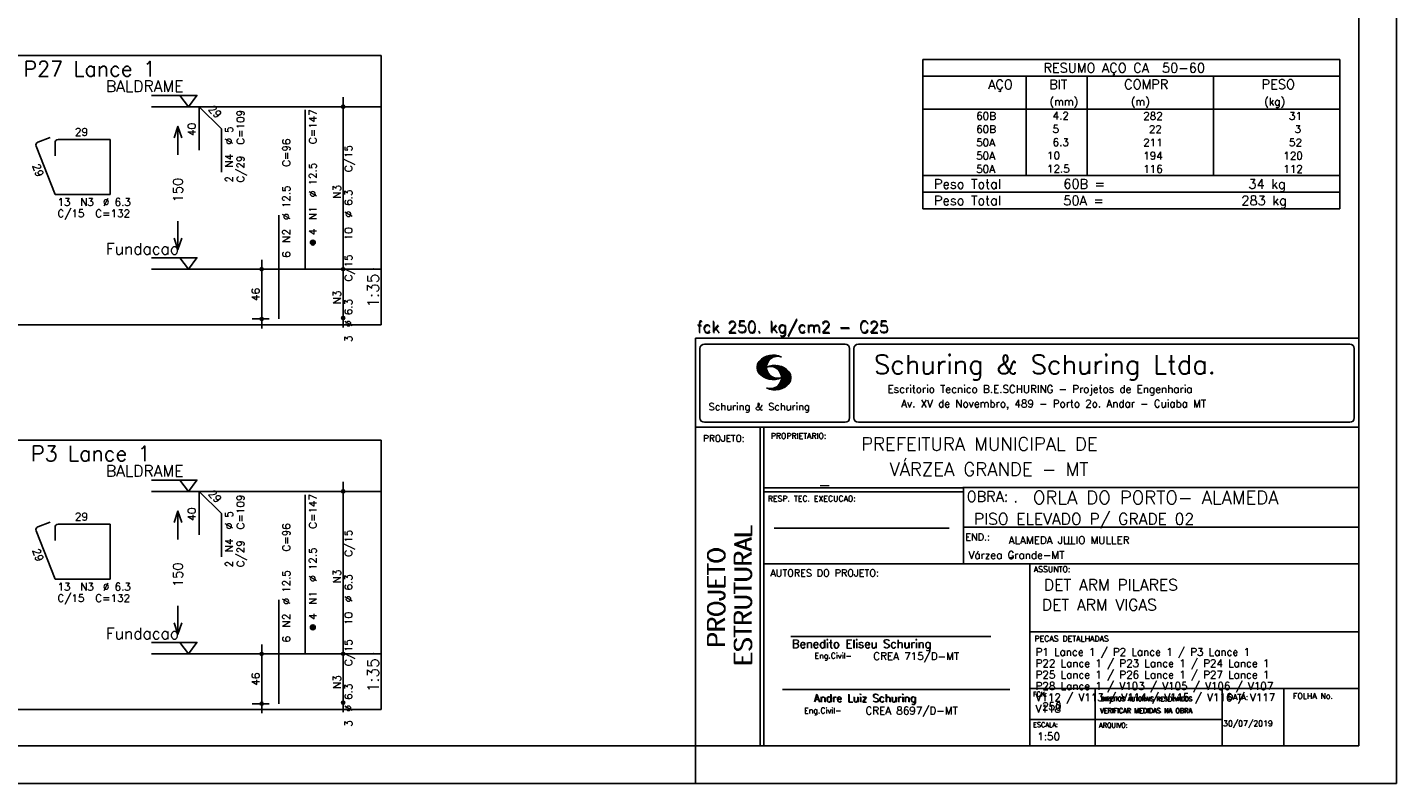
# Model space of a CAD drawing. Extents: x 0 to 84.1, y 0 to 59.4.
# Tile 6 of 9: x 48 to 84.1, y 0 to 20. Entities that reach past the tile are written whole.
import ezdxf

# ---------------------------------------------------------------- set-up
doc = ezdxf.new("R2010")
doc.units = 0
for name, color, linetype in [('1', 1, 'CONTINUOUS'), ('2', 2, 'CONTINUOUS'), ('3', 3, 'CONTINUOUS'), ('6', 6, 'CONTINUOUS'), ('7', 7, 'CONTINUOUS')]:
    doc.layers.add(name, color=color, linetype=linetype)
doc.styles.get("Standard").update_dxf_attribs({"font": 'ROMANS.SHX'})

msp = doc.modelspace()

# ---------------------------------------------------------------- linework, layer by layer
at = {"layer": '1', "linetype": 'CONTINUOUS'}
for points in [[(44.475, 12.107964), (57.3, 12.107964), (57.3, 19.207964), (44.475, 19.207964), (44.475, 12.107964)], [(51.24, 18.157964), (52.44, 18.157964), (52.215, 17.857964), (51.99, 18.157964)], [(57.3, 17.857964), (51.24, 17.857964)], [(51.24, 13.87225), (52.44, 13.87225), (52.215, 13.57225), (51.99, 13.87225)], [(57.3, 13.57225), (51.24, 13.57225)], [(44.475, 1.958714), (57.3, 1.958714), (57.3, 9.058714), (44.475, 9.058714), (44.475, 1.958714)], [(51.24, 8.008714), (52.44, 8.008714), (52.215, 7.708714), (51.99, 8.008714)], [(57.3, 7.708714), (51.24, 7.708714)], [(51.24, 3.723), (52.44, 3.723), (52.215, 3.423), (51.99, 3.723)], [(57.3, 3.423), (51.24, 3.423)]]:
    msp.add_lwpolyline(points, dxfattribs=at)
at = {"layer": '2', "linetype": 'CONTINUOUS'}
for p, q in [((84.100006, 0), (84.100006, 59.400002)), ((71.6, 19.102513), (71.6, 17.790013)), ((71.6, 19.102513), (82.6, 19.102513)), ((82.6, 19.102513), (82.6, 17.790013)), ((71.6, 18.665013), (82.6, 18.665013)), ((74.32, 17.790013), (74.32, 18.665013)), ((75.93, 17.790013), (75.93, 18.665013)), ((79.265, 17.790013), (79.265, 18.665013)), ((56.3, 13.32225), (56.3, 18.107964)), ((56.3, 17.857964), (56.3, 17.857964)), ((71.6, 17.790013), (82.6, 17.790013)), ((71.6, 17.440013), (71.6, 17.790013)), ((74.32, 17.790013), (74.32, 17.440013)), ((75.93, 17.440013), (75.93, 17.790013)), ((79.265, 17.790013), (79.265, 17.440013)), ((82.6, 17.440013), (82.6, 17.790013)), ((71.6, 17.090012), (71.6, 17.440013)), ((74.32, 17.440013), (74.32, 17.090013)), ((75.93, 17.090012), (75.93, 17.440013)), ((79.265, 17.440013), (79.265, 17.090012)), ((82.6, 17.090012), (82.6, 17.440013)), ((71.6, 16.740012), (71.6, 17.090012)), ((74.32, 17.090012), (74.32, 16.740012)), ((75.93, 16.740012), (75.93, 17.090012)), ((79.265, 17.090012), (79.265, 16.740012)), ((82.6, 16.740012), (82.6, 17.090012)), ((71.6, 16.390011), (71.6, 16.740012)), ((74.32, 16.740012), (74.32, 16.390012)), ((75.93, 16.390011), (75.93, 16.740012)), ((79.265, 16.740012), (79.265, 16.390011)), ((82.6, 16.390011), (82.6, 16.740012)), ((71.6, 16.040011), (71.6, 16.390011)), ((74.32, 16.390011), (74.32, 16.040012)), ((75.93, 16.040011), (75.93, 16.390011)), ((79.265, 16.390011), (79.265, 16.040011)), ((82.6, 16.040011), (82.6, 16.390011)), ((71.6, 16.040011), (82.6, 16.040011)), ((71.6, 15.602511), (71.6, 16.040011)), ((71.6, 16.040011), (82.6, 16.040011)), ((82.6, 15.602511), (82.6, 16.040011)), ((82.6, 15.602511), (71.6, 15.602511)), ((71.6, 15.165011), (71.6, 15.602511)), ((71.6, 15.602511), (82.6, 15.602511)), ((82.6, 15.165011), (82.6, 15.602511)), ((82.6, 15.165011), (71.6, 15.165011)), ((71.6, 15.165011), (82.6, 15.165011)), ((54.15, 12.007964), (54.15, 13.82225)), ((56.3, 12.036536), (56.3, 13.82225)), ((54.35, 13.57225), (53.9, 13.57225)), ((54.6, 13.57225), (54.6, 13.57225)), ((56.3, 13.57225), (56.3, 13.57225)), ((56.3, 13.57225), (56.3, 13.57225)), ((56.3, 12.286536), (56.3, 12.286536)), ((54.35, 12.257964), (53.9, 12.257964)), ((54.6, 12.257964), (54.6, 12.257964)), ((65.600006, 11.755142), (83.100006, 11.755135)), ((65.600006, 1), (65.600006, 11.755142)), ((65.832489, 11.593918), (69.548996, 11.593918)), ((69.895248, 11.593918), (82.867508, 11.593918)), ((65.715988, 11.477417), (65.715988, 9.648308)), ((67.221771, 10.985771), (67.52832, 11.29232)), ((67.222122, 10.971992), (67.545929, 11.295792)), ((67.222168, 11.000305), (67.508011, 11.286148)), ((67.222488, 10.958214), (67.56427, 11.300003)), ((67.224365, 11.016647), (67.488403, 11.280685)), ((67.224472, 10.94606), (67.581131, 11.302727)), ((67.226578, 11.03299), (67.465408, 11.271812)), ((67.2267, 10.934158), (67.596313, 11.303772)), ((67.228943, 10.922256), (67.612335, 11.305649)), ((67.232178, 10.911354), (67.626831, 11.306015)), ((67.232437, 11.052986), (67.439468, 11.26001)), ((67.235916, 10.900948), (67.642014, 11.307053)), ((67.239258, 11.073952), (67.410522, 11.245209)), ((67.239655, 10.890556), (67.656281, 11.307182)), ((67.243561, 10.880333), (67.66925, 11.306015)), ((67.252747, 11.10157), (67.374313, 11.223145)), ((67.608673, 11.2313), (67.68306, 11.305702)), ((67.638062, 11.246552), (67.69574, 11.30423)), ((67.662872, 11.257233), (67.708405, 11.302757)), ((67.681976, 11.262199), (67.721237, 11.30146)), ((67.702469, 11.268562), (67.733063, 11.299149)), ((67.718491, 11.270424), (67.744904, 11.296837)), ((67.734482, 11.272285), (67.757004, 11.294807)), ((67.750473, 11.274147), (67.768555, 11.292221)), ((69.665497, 11.477417), (69.665497, 9.648308)), ((69.778748, 11.477417), (69.778748, 9.648308)), ((82.984009, 11.477417), (82.984009, 9.648308)), ((67.248611, 10.871239), (67.520584, 11.143219)), ((67.253647, 10.862129), (67.502121, 11.110611)), ((67.258682, 10.853035), (67.491592, 11.085945)), ((67.264267, 10.84449), (67.483597, 11.06382)), ((67.270782, 10.836868), (67.47966, 11.045746)), ((67.277298, 10.829247), (67.475876, 11.027817)), ((67.283813, 10.821625), (67.474167, 11.011971)), ((67.290558, 10.814232), (67.473114, 10.99678)), ((67.296936, 10.807419), (67.470306, 10.980797)), ((67.304733, 10.800133), (67.473206, 10.968597)), ((67.311829, 10.793083), (67.474121, 10.955383)), ((67.319168, 10.786293), (67.475159, 10.942276)), ((67.326828, 10.779808), (67.477615, 10.930595)), ((67.334488, 10.773323), (67.480087, 10.918922)), ((67.342133, 10.766846), (67.482544, 10.907249)), ((67.350098, 10.760674), (67.485901, 10.896469)), ((67.358337, 10.754768), (67.489655, 10.886078)), ((67.366577, 10.748863), (67.493408, 10.875694)), ((67.374802, 10.742966), (67.497208, 10.865356)), ((67.383392, 10.737427), (67.502075, 10.856102)), ((67.392227, 10.732109), (67.506958, 10.84684)), ((67.531494, 10.998619), (67.546158, 11.013283)), ((67.548691, 11.001663), (67.565323, 11.018303)), ((67.563156, 11.001991), (67.584885, 11.023735)), ((67.577606, 11.002319), (67.601898, 11.026611)), ((67.592072, 11.002647), (67.619476, 11.030045)), ((67.604584, 11.001007), (67.635239, 11.03167)), ((67.617233, 10.999535), (67.651505, 11.033806)), ((67.62999, 10.998154), (67.666199, 11.034363)), ((67.64122, 10.995239), (67.680893, 11.03492)), ((67.652435, 10.992317), (67.695602, 11.035484)), ((67.664337, 10.990074), (67.708984, 11.034729)), ((67.674881, 10.986488), (67.72316, 11.034767)), ((67.684326, 10.981789), (67.736191, 11.033653)), ((67.694321, 10.977654), (67.748459, 11.031792)), ((67.704605, 10.973801), (67.761597, 11.0308)), ((67.71431, 10.969368), (67.773758, 11.028824)), ((67.722412, 10.963333), (67.785233, 11.026146)), ((67.732498, 10.959282), (67.797607, 11.024391)), ((67.740387, 10.953033), (67.808838, 11.021484)), ((67.749115, 10.947632), (67.819702, 11.018219)), ((67.756165, 10.940536), (67.830765, 11.015137)), ((67.765198, 10.93544), (67.841873, 11.012115)), ((67.77211, 10.928207), (67.852234, 11.008339)), ((67.779831, 10.921783), (67.86261, 11.004555)), ((67.785919, 10.913734), (67.873306, 11.001122)), ((67.794006, 10.907692), (67.883316, 10.997002)), ((67.799911, 10.899467), (67.892731, 10.992279)), ((67.806625, 10.892029), (67.902451, 10.987854)), ((67.811752, 10.883018), (67.912231, 10.983505)), ((67.817657, 10.874802), (67.921875, 10.979012)), ((67.823761, 10.866768), (67.930435, 10.973442)), ((67.829498, 10.858353), (67.940002, 10.968857)), ((67.833527, 10.848244), (67.948654, 10.963379)), ((67.838394, 10.838989), (67.957047, 10.957634)), ((67.843323, 10.829773), (67.965561, 10.952019)), ((67.848358, 10.817596), (67.975677, 10.944923)), ((67.848709, 10.608963), (68.081818, 10.842072)), ((67.852341, 10.806755), (67.985031, 10.939453)), ((67.856201, 10.794724), (67.99379, 10.932312)), ((67.856934, 10.63131), (68.075089, 10.849472)), ((67.859863, 10.781189), (68.003067, 10.924393)), ((67.860703, 10.649239), (68.070358, 10.858894)), ((67.862656, 10.768639), (68.011749, 10.91774)), ((67.865173, 10.667847), (68.063507, 10.866165)), ((67.865234, 10.753647), (68.02092, 10.90934)), ((67.866241, 10.683037), (68.057556, 10.874352)), ((67.866318, 10.73967), (68.029205, 10.90255)), ((67.867294, 10.698235), (68.049774, 10.880722)), ((67.867905, 10.725861), (68.036682, 10.894646)), ((67.868118, 10.711845), (68.043793, 10.887527)), ((67.401062, 10.726807), (67.511841, 10.837578)), ((67.409882, 10.721497), (67.516922, 10.828537)), ((67.419189, 10.71666), (67.522842, 10.820305)), ((67.428635, 10.711967), (67.528748, 10.812088)), ((67.43808, 10.707275), (67.534668, 10.803864)), ((67.44754, 10.702599), (67.540802, 10.79586)), ((67.457642, 10.698563), (67.547699, 10.78862)), ((67.467743, 10.694519), (67.554611, 10.781387)), ((67.477829, 10.690483), (67.561508, 10.774155)), ((67.488205, 10.686714), (67.568588, 10.767105)), ((67.499008, 10.683372), (67.576477, 10.760849)), ((67.509796, 10.680031), (67.584366, 10.754601)), ((67.520599, 10.676697), (67.592255, 10.74836)), ((67.532074, 10.674026), (67.600327, 10.742287)), ((67.543625, 10.671448), (67.609238, 10.737053)), ((67.555176, 10.668869), (67.618134, 10.731819)), ((67.5672, 10.666748), (67.627045, 10.726585)), ((67.579605, 10.665009), (67.636261, 10.721664)), ((67.591995, 10.663277), (67.646255, 10.717522)), ((67.604782, 10.661919), (67.65625, 10.713379)), ((67.618134, 10.66114), (67.666229, 10.709244)), ((67.6315, 10.660355), (67.67691, 10.705772)), ((67.645309, 10.660042), (67.688126, 10.70285)), ((67.65976, 10.660355), (67.699341, 10.699936)), ((67.671295, 10.38913), (68.095734, 10.813568)), ((67.67421, 10.660667), (67.710678, 10.697136)), ((67.685135, 10.388832), (68.100952, 10.804665)), ((67.690598, 10.661674), (67.723846, 10.694931)), ((67.698959, 10.388527), (68.104996, 10.794571)), ((67.70816, 10.663521), (67.737625, 10.692986)), ((67.713776, 10.389206), (68.107529, 10.782967)), ((67.725296, 10.665939), (67.750778, 10.691422)), ((67.728806, 10.390091), (68.110825, 10.77211)), ((67.741867, 10.668861), (67.765747, 10.692741)), ((67.744095, 10.391251), (68.114105, 10.761261)), ((67.760269, 10.672806), (67.780136, 10.69268)), ((67.760544, 10.393555), (68.11557, 10.748596)), ((67.776978, 10.395859), (68.117249, 10.736137)), ((67.780106, 10.677895), (67.794464, 10.692261)), ((67.794464, 10.692261), (67.796539, 10.694336)), ((67.794861, 10.399597), (68.118942, 10.723679)), ((67.798126, 10.683296), (67.810562, 10.69574)), ((67.813049, 10.403664), (68.118515, 10.709122)), ((67.817169, 10.689835), (67.825378, 10.698044)), ((67.822357, 10.554344), (68.091095, 10.823074)), ((67.832825, 10.409302), (68.118134, 10.694611)), ((67.833084, 10.695976), (67.839569, 10.702461)), ((67.840729, 10.586838), (68.086777, 10.832893)), ((67.853302, 10.415634), (68.117767, 10.680092)), ((67.876404, 10.424599), (68.113495, 10.66169)), ((67.901276, 10.435333), (68.110229, 10.644287)), ((67.929581, 10.449501), (68.101624, 10.621544)), ((67.966125, 10.471909), (68.08902, 10.594803)), ((68.045029, 10.536674), (68.057724, 10.54937)), ((67.550323, 10.409546), (67.562592, 10.421799)), ((67.561462, 10.40654), (67.576416, 10.421486)), ((67.572601, 10.403542), (67.590225, 10.421173)), ((67.583755, 10.400551), (67.606155, 10.422958)), ((67.595673, 10.398346), (67.622162, 10.424828)), ((67.607605, 10.396141), (67.639587, 10.428116)), ((67.619553, 10.393929), (67.658707, 10.43309)), ((67.632141, 10.392387), (67.679932, 10.440178)), ((67.644958, 10.391075), (67.704071, 10.450188)), ((67.657776, 10.389755), (67.737152, 10.469131)), ((65.600006, 9.399994), (83.100006, 9.399994)), ((65.832489, 9.531807), (69.548996, 9.531807)), ((67.300385, 5.799995), (67.300385, 9.399994)), ((67.400391, 5.799995), (67.400391, 9.399994)), ((69.895248, 9.531807), (82.867508, 9.531807)), ((83.100006, 9.399994), (83.100006, 1)), ((56.3, 3.173), (56.3, 7.958714)), ((56.3, 7.708714), (56.3, 7.708714)), ((72.668579, 7.799995), (67.400391, 7.799995)), ((72.668579, 7.699995), (67.400391, 7.699995)), ((83.100006, 7.814748), (72.656072, 7.814748)), ((72.668579, 6.816429), (72.668579, 7.814748)), ((67.670311, 6.739054), (72.288887, 6.739054)), ((72.668579, 6.816429), (72.668579, 5.799995)), ((72.668579, 6.7647), (83.100006, 6.764707)), ((67.300385, 1), (67.300385, 5.799995)), ((67.400391, 1), (67.400391, 5.799995)), ((67.400391, 5.799995), (83.100006, 5.799995)), ((74.420959, 4.799995), (74.420959, 5.799995)), ((74.420959, 1), (74.420959, 4.799995)), ((74.420958, 4.005768), (83.100005, 4.005775)), ((54.15, 1.858714), (54.15, 3.673)), ((56.3, 1.887286), (56.3, 3.673)), ((68.11142, 3.880456), (73.389854, 3.880456)), ((54.35, 3.423), (53.9, 3.423)), ((54.6, 3.423), (54.6, 3.423)), ((56.3, 3.423), (56.3, 3.423)), ((56.3, 3.423), (56.3, 3.423)), ((67.897606, 2.480272), (73.894493, 2.480272)), ((74.420959, 2.505768), (83.100006, 2.505775)), ((76.14679, 1), (76.14679, 2.505775)), ((79.496475, 1), (79.496475, 2.505775)), ((81.120974, 1), (81.120974, 2.505774)), ((54.35, 2.108714), (53.9, 2.108714)), ((54.6, 2.108714), (54.6, 2.108714)), ((56.3, 2.137286), (56.3, 2.137286)), ((74.420959, 1.691734), (79.496475, 1.691742)), ((65.600006, 0), (65.600006, 1)), ((83.100006, 1), (65.600006, 1)), ((0, 0), (84.100006, 0))]:
    msp.add_line(p, q, dxfattribs=at)
for points in [[(83.100006, 1), (2.5, 1), (2.5, 58.400002), (83.100006, 58.400002), (83.100006, 1)], [(51.84, 17.040107), (51.94, 17.340107), (52.04, 17.040107)], [(51.94, 16.590107), (51.94, 17.340107)], [(51.94, 14.840107), (51.94, 14.090107)], [(51.84, 14.390107), (51.94, 14.090107), (52.04, 14.390107)], [(51.84, 6.890857), (51.94, 7.190857), (52.04, 6.890857)], [(51.94, 6.440857), (51.94, 7.190857)], [(51.94, 4.690857), (51.94, 3.940857)], [(51.84, 4.240857), (51.94, 3.940857), (52.04, 4.240857)]]:
    msp.add_lwpolyline(points, dxfattribs=at)
for centre, radius in [((56.3, 17.857964), 0.041625), ((56.3, 17.857964), 0.02075), ((54.15, 13.57225), 0.04), ((54.15, 13.57225), 0.02), ((56.3, 13.57225), 0.041625), ((56.3, 13.57225), 0.041625), ((56.3, 13.57225), 0.02075), ((56.3, 13.57225), 0.02075), ((54.15, 12.257964), 0.04), ((56.3, 12.286536), 0.041625), ((56.3, 12.286536), 0.02075), ((54.15, 12.257964), 0.02), ((56.3, 7.708714), 0.041625), ((56.3, 7.708714), 0.02075), ((54.15, 3.423), 0.04), ((54.15, 3.423), 0.02), ((56.3, 3.423), 0.041625), ((56.3, 3.423), 0.041625), ((56.3, 3.423), 0.02075), ((56.3, 3.423), 0.02075), ((56.3, 2.137286), 0.041625), ((54.15, 2.108714), 0.04), ((54.15, 2.108714), 0.02), ((56.3, 2.137286), 0.02075)]:
    msp.add_circle(centre, radius, dxfattribs=at)
for centre, radius, start, end in [((65.832489, 11.477417), 0.116502, 90, 180), ((69.548996, 11.477417), 0.116502, 0, 90), ((69.895248, 11.477417), 0.116502, 90, 180), ((82.867508, 11.477417), 0.116502, 0, 90), ((67.648087, 10.815277), 0.491555, 63.393265, 138.909058), ((67.763229, 10.98333), 0.291044, 68.851509, 291.148499), ((67.465149, 10.982269), 0.243989, 140.229431, 231.895096), ((67.648087, 11.15139), 0.491555, 218.229782, 296.60672), ((67.692337, 10.543831), 0.491555, 41.090942, 116.606735), ((67.577194, 10.711891), 0.291044, 248.851501, 111.148491), ((67.875275, 10.710823), 0.243989, 308.104889, 39.770576), ((67.692337, 10.879951), 0.491555, 243.393265, 321.770233), ((65.832489, 9.648308), 0.116502, 180, 270), ((69.548996, 9.648308), 0.116502, 270, 0), ((69.895248, 9.648308), 0.116502, 180, 270), ((82.867508, 9.648308), 0.116502, 270, 0)]:
    msp.add_arc(centre, radius, start, end, dxfattribs=at)
at = {"layer": '3', "linetype": 'CONTINUOUS'}
for p, q in [((55.438156, 14.263439), (55.50881, 14.334093)), ((55.438165, 14.281125), (55.491181, 14.334142)), ((55.441831, 14.249437), (55.522838, 14.330443)), ((55.447882, 14.237809), (55.534471, 14.324399)), ((55.455828, 14.228078), (55.544208, 14.316458)), ((55.465562, 14.220134), (55.552159, 14.306732)), ((55.477198, 14.214093), (55.558158, 14.295053)), ((55.491173, 14.21039), (55.561893, 14.28111)), ((55.508878, 14.210417), (55.561897, 14.263437)), ((55.438156, 4.114189), (55.50881, 4.184843)), ((55.438165, 4.131875), (55.491181, 4.184892)), ((55.441831, 4.100187), (55.522838, 4.181193)), ((55.447882, 4.088559), (55.534471, 4.175149)), ((55.455828, 4.078828), (55.544208, 4.167208)), ((55.465562, 4.070884), (55.552159, 4.157482)), ((55.477198, 4.064843), (55.558158, 4.145803)), ((55.491173, 4.06114), (55.561893, 4.13186)), ((55.508878, 4.061167), (55.561897, 4.114187))]:
    msp.add_line(p, q, dxfattribs=at)
for centre in [(55.5, 14.27225), (55.5, 4.123)]:
    msp.add_circle(centre, 0.0625, dxfattribs=at)
at = {"layer": '6', "linetype": 'CONTINUOUS'}
for p, q in [((52.504117, 16.715107), (52.504117, 17.857964)), ((52.504117, 17.857964), (53.090006, 17.272076)), ((55.3, 13.57225), (55.3, 17.77225)), ((48.5678, 17.049347), (48.241878, 16.921773)), ((50.14775, 16.992857), (48.776, 16.992857)), ((50.14775, 15.542357), (50.14775, 16.992857)), ((53.090006, 17.272076), (53.090006, 16.129219)), ((48.19725, 16.819737), (48.69725, 15.542357)), ((48.69725, 16.914107), (48.69725, 16.564107)), ((48.69725, 15.542357), (50.14775, 15.542357)), ((54.6, 12.257964), (54.6, 15.000821)), ((52.504117, 6.565857), (52.504117, 7.708714)), ((52.504117, 7.708714), (53.090006, 7.122826)), ((55.3, 3.423), (55.3, 7.623)), ((48.5678, 6.900097), (48.241878, 6.772523)), ((53.090006, 7.122826), (53.090006, 5.979969)), ((48.19725, 6.670487), (48.69725, 5.393107)), ((48.69725, 6.764857), (48.69725, 6.414857)), ((50.14775, 6.843607), (48.776, 6.843607)), ((50.14775, 5.393107), (50.14775, 6.843607)), ((48.69725, 5.393107), (50.14775, 5.393107)), ((54.6, 2.108714), (54.6, 4.851571))]:
    msp.add_line(p, q, dxfattribs=at)
for centre, start, end in [((48.776, 16.914107), 90, 180), ((48.270582, 16.848441), 111.376686, 201.376686), ((48.270582, 6.699191), 111.376686, 201.376686), ((48.776, 6.764857), 90, 180)]:
    msp.add_arc(centre, 0.07875, start, end, dxfattribs=at)

# ---------------------------------------------------------------- texts
at = {"layer": '1', "linetype": 'CONTINUOUS'}
for s, height, p in [('BALDRAME', 0.3, (50.04, 18.247964)), ('Fundacao', 0.3, (50.04, 13.96225)), ('PREFEITURA MUNICIPAL DE', 0.35, (69.967754, 8.785075)), ('BALDRAME', 0.3, (50.04, 8.098714)), ('VÁRZEA GRANDE - MT', 0.35, (70.716987, 8.118506)), ('_', 0.35, (68.88924, 7.899706)), ('ORLA DO PORTO- ALAMEDA', 0.35, (74.501919, 7.371094)), ('.', 0.3, (73.984333, 7.423969)), ('PISO ELEVADO P/ GRADE 02', 0.3, (72.946369, 6.831837)), ('ALAMEDA JULIO MULLER', 0.2, (73.86333, 6.322955)), ('Várzea Grande-MT', 0.2, (72.803273, 5.930193)), ('_', 0.35, (75.330094, 6.362007)), ('_', 0.2, (73.86333, 5.982955)), ('DET ARM PILARES', 0.3, (74.791907, 5.09393)), ('DET ARM VIGAS ', 0.3, (74.737424, 4.567268)), ('Fundacao', 0.3, (50.04, 3.813)), ('P1 Lance 1 / P2 Lance 1 / P3 Lance 1', 0.2, (74.571808, 3.37457)), ('P22 Lance 1 / P23 Lance 1 / P24 Lance 1', 0.2, (74.571808, 3.07457)), ('P25 Lance 1 / P26 Lance 1 / P27 Lance 1', 0.2, (74.571808, 2.77457)), ('P28 Lance 1 / V103 / V105 / V106 / V107', 0.2, (74.571808, 2.47457)), ('V112 / V113 / V114 / V115 / V116 / V117', 0.2, (74.571808, 2.17457)), ('V118', 0.2, (74.571808, 1.87457)), ('250', 0.2, (74.745692, 1.940266)), ('30/07/2019', 0.15, (79.520414, 1.512631))]:
    msp.add_text(s, height=height, dxfattribs=at).set_placement(p)
at = {"layer": '2', "linetype": 'CONTINUOUS'}
for s, height, p in [('RESUMO AÇO CA  50-60', 0.25, (74.780497, 18.758763)), ('AÇO', 0.25, (73.31958, 18.321263)), ('BIT', 0.25, (74.93, 18.321263)), ('COMPR', 0.25, (76.908841, 18.324864)), ('PESO', 0.25, (80.53784, 18.324864)), ('(mm)', 0.2, (74.943861, 17.893763)), ('(m)', 0.2, (77.086146, 17.893763)), ('(kg)', 0.2, (80.606442, 17.893763)), ('1', 0.01, (57.09, 17.857964)), ('     60B', 0.2, (72.259661, 17.515013)), ('    4.2', 0.2, (74.426542, 17.521057)), ('     282', 0.2, (76.667658, 17.515013)), ('     31', 0.2, (80.515265, 17.515013)), ('     60B', 0.2, (72.259661, 17.165012)), ('    5  ', 0.2, (74.426542, 17.171056)), ('      22', 0.2, (76.667658, 17.165013)), ('      3', 0.2, (80.515265, 17.165013)), ('29', 0.2, (49.2225, 17.092857)), ('     50A', 0.2, (72.259661, 16.815012)), ('    6.3', 0.2, (74.426542, 16.821056)), ('     211', 0.2, (76.667658, 16.815013)), ('     52', 0.2, (80.515265, 16.815013)), ('     50A', 0.2, (72.259661, 16.465012)), ('   10  ', 0.2, (74.426542, 16.471056)), ('     194', 0.2, (76.667658, 16.465012)), ('    120', 0.2, (80.515265, 16.465012)), ('     50A', 0.2, (72.259661, 16.115011)), ('   12.5', 0.2, (74.426542, 16.121055)), ('     116', 0.2, (76.667658, 16.115012)), ('    112', 0.2, (80.515265, 16.115012)), ('Peso Total        60B =', 0.25, (71.892829, 15.696261)), ('     34 kg', 0.25, (79.257004, 15.696261)), ('13', 0.2, (48.76, 15.242607)), ('N3', 0.2, (49.36, 15.242607)), ('%%c 6.3', 0.2, (49.96, 15.242607)), ('Peso Total        50A =', 0.25, (71.892829, 15.258761)), ('    283 kg', 0.25, (79.257004, 15.258761)), ('C/15', 0.2, (48.76, 14.942607)), ('C=132', 0.2, (49.76, 14.942607)), ('0', 0.01, (57.09, 13.57225)), ('fck 250. kg/cm2 - C25', 0.3, (65.628578, 11.907463)), ('fck 250. kg/cm2 - C25', 0.3, (65.641754, 11.880586)), ('Schuring & Schuring Ltda.', 0.5, (70.306839, 10.806786)), ('Escritorio Tecnico B.E.SCHURING - Projetos de Engenharia', 0.2, (70.664673, 10.308487)), ('Av. XV de Novembro, 489 - Porto 2o. Andar - Cuiaba MT', 0.2, (71.023193, 9.925888)), ('Schuring & Schuring', 0.19, (65.944336, 9.851486)), ('PROJETO:', 0.175, (65.793152, 9.02159)), ('PROPRIETARIO:', 0.15, (67.584534, 9.097366)), ('1', 0.01, (57.09, 7.708714)), ('RESP. TEC. EXECUCAO:', 0.15, (67.506004, 7.444514)), ('OBRA:', 0.278755, (72.755102, 7.434759)), ('29', 0.2, (49.2225, 6.943607)), ('END.:', 0.185837, (72.717902, 6.410233)), ('AUTORES DO PROJETO:', 0.185837, (67.572014, 5.463953)), ('ASSUNTO:', 0.15, (74.525462, 5.581304)), ('13', 0.2, (48.76, 5.093357)), ('N3', 0.2, (49.36, 5.093357)), ('%%c 6.3', 0.2, (49.96, 5.093357)), ('C/15', 0.2, (48.76, 4.793357)), ('C=132', 0.2, (49.76, 4.793357)), ('Benedito Eliseu Schuring', 0.22, (68.138321, 3.577287)), ('Benedito Eliseu Schuring', 0.22, (68.149795, 3.577287)), ('PECAS DETALHADAS', 0.15, (74.54287, 3.751117)), ('0', 0.01, (57.09, 3.423)), ('Eng.Civil-', 0.15, (68.737209, 3.298847)), ('CREA 715/D-MT', 0.2, (70.290742, 3.262761)), ('Andre Luiz Schuring', 0.2, (68.716738, 2.158081)), ('Andre Luiz Schuring', 0.2, (68.734296, 2.149201)), ('FCK:', 0.125, (74.500763, 2.299423)), ('DIREITOS AUTORAIS RESERVADOS', 0.11, (76.294724, 2.176125)), ('DIREITOS AUTORAIS RESERVADOS', 0.11, (76.303696, 2.176125)), ('DATA:', 0.15, (79.648044, 2.2071)), ('FOLHA No.', 0.15, (81.365514, 2.23814)), ('Eng.Civil-', 0.15, (68.462773, 1.853248)), ('CREA 8697/D-MT', 0.2, (70.08334, 1.825346)), ('VERIFICAR MEDIDAS NA OBRA', 0.125, (76.271484, 1.861862)), ('VERIFICAR MEDIDAS NA OBRA', 0.125, (76.280457, 1.861862)), ('ESCALA:', 0.125, (74.507034, 1.490738)), ('ARQUIVO:', 0.125, (76.249054, 1.475601)), ('1:50', 0.2, (74.617035, 1.144112))]:
    msp.add_text(s, height=height, dxfattribs=at).set_placement(p)
for s, height, rotation, p in [('29', 0.2, 315, (52.726351, 17.777152)), ('40', 0.2, 90, (52.404117, 17.086536)), ('C=109', 0.2, 90, (53.69, 16.857964)), ('C=147', 0.2, 90, (55.6, 16.87225)), ('%%c 5', 0.2, 90, (53.39, 16.857964)), ('C=96', 0.2, 90, (54.9, 16.27225)), ('C/15', 0.2, 90, (56.54, 16.135107)), ('29', 0.2, 290.164016, (48.096695, 16.307486)), ('N4', 0.2, 90, (53.39, 16.257964)), ('C/29', 0.2, 90, (53.69, 15.857964)), ('2', 0.2, 90, (53.39, 15.857964)), ('%%c 12.5', 0.2, 90, (55.6, 15.47225)), ('150', 0.25, 90, (52.065, 15.340107)), ('%%c 12.5', 0.2, 90, (54.9, 14.87225)), ('N3', 0.2, 90, (56.24, 15.435107)), ('%%c 6.3', 0.2, 90, (56.54, 14.935107)), ('N1', 0.2, 90, (55.6, 14.87225)), ('N2', 0.2, 90, (54.9, 14.27225)), ('4', 0.2, 90, (55.6, 14.47225)), ('10', 0.2, 90, (56.54, 14.335107)), ('6', 0.2, 90, (54.9, 13.87225)), ('C/15', 0.2, 90, (56.54, 13.249393)), ('46', 0.2, 90, (54.09, 12.735107)), ('1:35', 0.3, 90, (57.24, 12.557964)), ('N3', 0.2, 90, (56.24, 12.649393)), ('%%c 6.3', 0.2, 90, (56.54, 12.049393)), ('3', 0.2, 90, (56.54, 11.649393)), ('29', 0.2, 315, (52.726351, 7.627902)), ('40', 0.2, 90, (52.404117, 6.937286)), ('C=109', 0.2, 90, (53.69, 6.708714)), ('C=147', 0.2, 90, (55.6, 6.723)), ('%%c 5', 0.2, 90, (53.39, 6.708714)), ('ESTRUTURAL', 0.45, 90, (67.07373, 3.12536)), ('ESTRUTURAL', 0.45, 90, (67.07373, 3.094507)), ('C=96', 0.2, 90, (54.9, 6.123)), ('C/15', 0.2, 90, (56.54, 5.985857)), ('29', 0.2, 290.164016, (48.096695, 6.158236)), ('N4', 0.2, 90, (53.39, 6.108714)), ('C/29', 0.2, 90, (53.69, 5.708714)), ('PROJETO', 0.45, 90, (66.369095, 3.606125)), ('PROJETO', 0.45, 90, (66.369095, 3.575272)), ('2', 0.2, 90, (53.39, 5.708714)), ('%%c 12.5', 0.2, 90, (55.6, 5.323)), ('150', 0.25, 90, (52.065, 5.190857)), ('%%c 12.5', 0.2, 90, (54.9, 4.723)), ('N3', 0.2, 90, (56.24, 5.285857)), ('%%c 6.3', 0.2, 90, (56.54, 4.785857)), ('N1', 0.2, 90, (55.6, 4.723)), ('N2', 0.2, 90, (54.9, 4.123)), ('4', 0.2, 90, (55.6, 4.323)), ('10', 0.2, 90, (56.54, 4.185857)), ('6', 0.2, 90, (54.9, 3.723)), ('C/15', 0.2, 90, (56.54, 3.100143)), ('1:35', 0.3, 90, (57.24, 2.408714)), ('46', 0.2, 90, (54.09, 2.585857)), ('N3', 0.2, 90, (56.24, 2.500143)), ('%%c 6.3', 0.2, 90, (56.54, 1.900143)), ('3', 0.2, 90, (56.54, 1.500143))]:
    msp.add_text(s, height=height, rotation=rotation, dxfattribs=at).set_placement(p)
at = {"layer": '7', "linetype": 'CONTINUOUS'}
for s, p in [('P27 Lance 1', (47.8625, 18.657964)), ('P3 Lance 1', (48.0625, 8.508714))]:
    msp.add_text(s, height=0.4, dxfattribs=at).set_placement(p)

doc.saveas('drawing.dxf')
